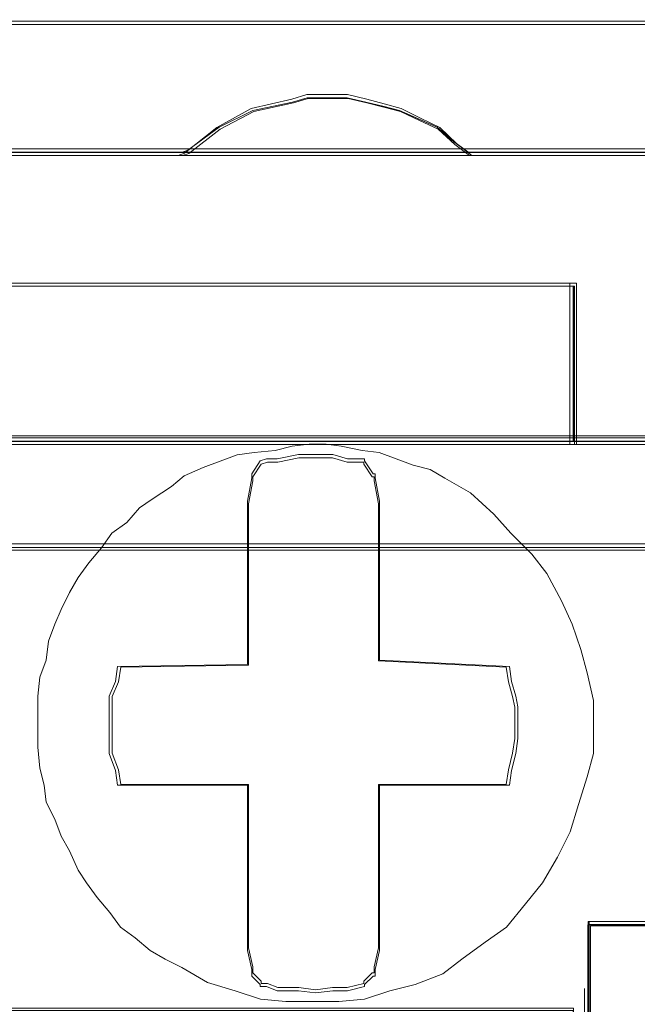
# Model space of a CAD drawing. Header units: millimetres. Extents: x -1290 to 1795, y -4192 to -1311.
# Tile 123 of 256: x 571.61 to 573.03, y -3302.42 to -3300.16. Entities that reach past the tile are written whole.
import ezdxf

# ---------------------------------------------------------------- set-up
doc = ezdxf.new("R2010")
doc.units = ezdxf.units.MM
doc.layers.add('$EL_istn', color=7, linetype='Continuous', lineweight=15)
doc.layers.add('Aparatura', color=7, linetype='Continuous', lineweight=13)
doc.styles.get("Standard").update_dxf_attribs({"font": 'ARIALN.TTF', "width": 0.8})
doc.dimstyles.new('100', dxfattribs={"dimtxt": 15, "dimasz": 10, "dimexe": 1.25, "dimexo": 0.625, "dimtad": 1, "dimdec": 0, "dimtxsty": 'Standard', "dimblk": 'OBLIQUE', "dimcen": 2.5, "dimadec": 0, "dimazin": 0, "dimtfac": 1, "dimtdec": 0, "dimtmove": 0, "dimatfit": 3, "dimldrblk": 'NONE', "dimfxl": 1, "dimarcsym": 0})

# ---------------------------------------------------------------- blocks, each defined once
blk = doc.blocks.new('_Oblique')
at = {"color": 0, "linetype": 'ByBlock', "lineweight": -2}
blk.add_line((-0.5, -0.5), (0.5, 0.5), dxfattribs=at)
blk = doc.blocks.new('*D43')
at = {"layer": '$EL_istn', "color": 0, "linetype": 'Continuous', "lineweight": -2, "ltscale": 0.1}
for p, q in [((605.2914, -3294.7164), (605.2914, -3319.5177)), ((518.0914, -3296.8148), (518.0914, -3319.5177)), ((518.0914, -3318.2677), (605.2914, -3318.2677))]:
    blk.add_line(p, q, dxfattribs=at)
at = {"layer": 'Defpoints', "color": 0}
for p in [(605.2914, -3294.0914), (518.0914, -3296.1898), (605.2914, -3318.2677)]:
    blk.add_point(p, dxfattribs=at)
at = {"layer": '$EL_istn', "color": 0, "linetype": 'ByBlock', "lineweight": -2, "xscale": 5, "yscale": 5, "zscale": 5, "rotation": 180}
blk.add_blockref('_Oblique', (518.0914, -3318.2677), dxfattribs=at)
at = {"layer": '$EL_istn', "color": 0, "linetype": 'ByBlock', "lineweight": -2, "xscale": 5, "yscale": 5, "zscale": 5}
blk.add_blockref('_Oblique', (605.2914, -3318.2677), dxfattribs=at)
at = {"layer": '$EL_istn', "color": 0, "lineweight": 5, "insert": (561.6914, -3313.5581), "char_height": 8, "attachment_point": 5}
blk.add_mtext('436', dxfattribs=at)
blk = doc.blocks.new('_None')

msp = doc.modelspace()

# ---------------------------------------------------------------- linework, layer by layer
at = {"layer": 'Aparatura', "lineweight": 13}
for points in [[(596.0784, -3300.1643), (561.8065, -3300.1643), (527.5442, -3300.1643)], [(596.0784, -3300.1643), (561.8065, -3300.1643), (527.5442, -3300.1643)], [(596.0784, -3300.1643), (561.8065, -3300.1643), (527.5442, -3300.1643)], [(596.0784, -3300.1643), (561.8065, -3300.1643), (527.5442, -3300.1643)], [(596.0705, -3300.1718), (561.8063, -3300.1718), (527.5517, -3300.1718)], [(596.0705, -3300.1718), (561.8063, -3300.1718), (527.5517, -3300.1718)], [(571.2364, -3300.4657), (571.9825, -3300.4657), (571.997, -3300.4609), (572.0692, -3300.4079), (572.1462, -3300.3693), (572.2377, -3300.3501), (572.2714, -3300.3404), (572.3195, -3300.3404), (572.3628, -3300.3404), (572.4061, -3300.3501), (572.4446, -3300.3597), (572.4832, -3300.3693), (572.5265, -3300.3886), (572.5698, -3300.4079), (572.6083, -3300.4416), (572.642, -3300.4657), (573.3833, -3300.4657)], [(571.2364, -3300.4657), (571.9825, -3300.4657), (571.997, -3300.4609), (572.0692, -3300.4079), (572.1462, -3300.3693), (572.2377, -3300.3501), (572.2714, -3300.3404), (572.3195, -3300.3404), (572.3628, -3300.3404), (572.4061, -3300.3501), (572.4446, -3300.3597), (572.4832, -3300.3693), (572.5265, -3300.3886), (572.5698, -3300.4079), (572.6083, -3300.4416), (572.642, -3300.4657), (573.3833, -3300.4657)], [(571.2387, -3300.4732), (571.985, -3300.4732), (571.9994, -3300.4682), (572.0717, -3300.4125), (572.1487, -3300.3719), (572.2402, -3300.3517), (572.2739, -3300.3415), (572.322, -3300.3415), (572.3654, -3300.3415), (572.4087, -3300.3517), (572.4472, -3300.3618), (572.4857, -3300.3719), (572.5291, -3300.3922), (572.5724, -3300.4125), (572.6109, -3300.4479), (572.6446, -3300.4732), (573.3861, -3300.4732)], [(571.2387, -3300.4732), (571.985, -3300.4732), (571.9994, -3300.4682), (572.0717, -3300.4125), (572.1487, -3300.3719), (572.2402, -3300.3517), (572.2739, -3300.3415), (572.322, -3300.3415), (572.3654, -3300.3415), (572.4087, -3300.3517), (572.4472, -3300.3618), (572.4857, -3300.3719), (572.5291, -3300.3922), (572.5724, -3300.4125), (572.6109, -3300.4479), (572.6446, -3300.4732), (573.3861, -3300.4732)], [(571.2387, -3300.4732), (571.985, -3300.4732), (571.9994, -3300.4682), (572.0717, -3300.4125), (572.1487, -3300.3719), (572.2402, -3300.3517), (572.2739, -3300.3415), (572.322, -3300.3415), (572.3654, -3300.3415), (572.4087, -3300.3517), (572.4472, -3300.3618), (572.4857, -3300.3719), (572.5291, -3300.3922), (572.5724, -3300.4125), (572.6109, -3300.4479), (572.6446, -3300.4732), (573.3861, -3300.4732)], [(571.2387, -3300.4732), (571.985, -3300.4732), (571.9994, -3300.4682), (572.0717, -3300.4125), (572.1487, -3300.3719), (572.2402, -3300.3517), (572.2739, -3300.3415), (572.322, -3300.3415), (572.3654, -3300.3415), (572.4087, -3300.3517), (572.4472, -3300.3618), (572.4857, -3300.3719), (572.5291, -3300.3922), (572.5724, -3300.4125), (572.6109, -3300.4479), (572.6446, -3300.4732), (573.3861, -3300.4732)], [(578.9771, -3300.4653), (578.2358, -3300.4653), (577.5763, -3300.4653), (576.835, -3300.4653), (576.1803, -3300.4653), (575.439, -3300.4653), (574.7795, -3300.4653), (574.0334, -3300.4653), (573.3835, -3300.4653), (572.6422, -3300.4653), (571.9827, -3300.4653), (571.2366, -3300.4653), (570.5771, -3300.4653), (569.8358, -3300.4653)], [(578.9771, -3300.4653), (578.2358, -3300.4653), (577.5763, -3300.4653), (576.835, -3300.4653), (576.1803, -3300.4653), (575.439, -3300.4653), (574.7795, -3300.4653), (574.0334, -3300.4653), (573.3835, -3300.4653), (572.6422, -3300.4653), (571.9827, -3300.4653), (571.2366, -3300.4653), (570.5771, -3300.4653), (569.8358, -3300.4653)], [(578.9771, -3300.4653), (578.2358, -3300.4653), (577.5763, -3300.4653), (576.835, -3300.4653), (576.1803, -3300.4653), (575.439, -3300.4653), (574.7795, -3300.4653), (574.0334, -3300.4653), (573.3835, -3300.4653), (572.6422, -3300.4653), (571.9827, -3300.4653), (571.2366, -3300.4653), (570.5771, -3300.4653), (569.8358, -3300.4653)], [(578.9808, -3300.4578), (578.2393, -3300.4578), (577.5797, -3300.4578), (576.8382, -3300.4578), (576.1834, -3300.4578), (575.4419, -3300.4578), (574.7823, -3300.4578), (574.036, -3300.4578), (573.386, -3300.4578), (572.6445, -3300.4578), (571.9849, -3300.4578), (571.2386, -3300.4578), (570.579, -3300.4578), (569.8375, -3300.4578)], [(578.9808, -3300.4578), (578.2393, -3300.4578), (577.5797, -3300.4578), (576.8382, -3300.4578), (576.1834, -3300.4578), (575.4419, -3300.4578), (574.7823, -3300.4578), (574.036, -3300.4578), (573.386, -3300.4578), (572.6445, -3300.4578), (571.9849, -3300.4578), (571.2386, -3300.4578), (570.579, -3300.4578), (569.8375, -3300.4578)], [(578.9808, -3300.4578), (578.2393, -3300.4578), (577.5797, -3300.4578), (576.8382, -3300.4578), (576.1834, -3300.4578), (575.4419, -3300.4578), (574.7823, -3300.4578), (574.036, -3300.4578), (573.386, -3300.4578), (572.6445, -3300.4578), (571.9849, -3300.4578), (571.2386, -3300.4578), (570.579, -3300.4578), (569.8375, -3300.4578)], [(578.9808, -3300.4578), (578.2393, -3300.4578), (577.5797, -3300.4578), (576.8382, -3300.4578), (576.1834, -3300.4578), (575.4419, -3300.4578), (574.7823, -3300.4578), (574.036, -3300.4578), (573.386, -3300.4578), (572.6445, -3300.4578), (571.9849, -3300.4578), (571.2386, -3300.4578), (570.579, -3300.4578), (569.8375, -3300.4578)], [(578.9808, -3300.4578), (578.2393, -3300.4578), (577.5797, -3300.4578), (576.8382, -3300.4578), (576.1834, -3300.4578), (575.4419, -3300.4578), (574.7823, -3300.4578), (574.036, -3300.4578), (573.386, -3300.4578), (572.6445, -3300.4578), (571.9849, -3300.4578), (571.2386, -3300.4578), (570.579, -3300.4578), (569.8375, -3300.4578)], [(578.9808, -3300.4578), (578.2393, -3300.4578), (577.5797, -3300.4578), (576.8382, -3300.4578), (576.1834, -3300.4578), (575.4419, -3300.4578), (574.7823, -3300.4578), (574.036, -3300.4578), (573.386, -3300.4578), (572.6445, -3300.4578), (571.9849, -3300.4578), (571.2386, -3300.4578), (570.579, -3300.4578), (569.8375, -3300.4578)], [(578.9808, -3300.4578), (578.2393, -3300.4578), (577.5797, -3300.4578), (576.8382, -3300.4578), (576.1834, -3300.4578), (575.4419, -3300.4578), (574.7823, -3300.4578), (574.036, -3300.4578), (573.386, -3300.4578), (572.6445, -3300.4578), (571.9849, -3300.4578), (571.2386, -3300.4578), (570.579, -3300.4578), (569.8375, -3300.4578)], [(570.0813, -3301.13), (570.3412, -3301.13), (570.3412, -3300.9855), (570.3412, -3300.8747), (570.3412, -3300.7736), (572.8829, -3300.7736), (572.8829, -3300.8747), (572.8829, -3300.9855), (572.8829, -3301.13), (573.0129, -3301.13), (573.1476, -3301.13)], [(570.0813, -3301.13), (570.3412, -3301.13), (570.3412, -3300.9855), (570.3412, -3300.8747), (570.3412, -3300.7736), (572.8829, -3300.7736), (572.8829, -3300.8747), (572.8829, -3300.9855), (572.8829, -3301.13), (573.0129, -3301.13), (573.1476, -3301.13)], [(570.0813, -3301.13), (570.3412, -3301.13), (570.3412, -3300.9855), (570.3412, -3300.8747), (570.3412, -3300.7736), (572.8829, -3300.7736), (572.8829, -3300.8747), (572.8829, -3300.9855), (572.8829, -3301.13), (573.1476, -3301.13)], [(570.0831, -3301.1375), (570.3431, -3301.1375), (570.3431, -3300.9897), (570.3431, -3300.8765), (570.3431, -3300.773), (572.8853, -3300.773), (572.8853, -3300.8765), (572.8853, -3300.9897), (572.8853, -3301.1375), (573.0153, -3301.1375), (573.1501, -3301.1375)], [(570.0831, -3301.1375), (570.3431, -3301.1375), (570.3431, -3300.9897), (570.3431, -3300.8765), (570.3431, -3300.773), (572.8853, -3300.773), (572.8853, -3300.8765), (572.8853, -3300.9897), (572.8853, -3301.1375), (573.0153, -3301.1375), (573.1501, -3301.1375)], [(570.0831, -3301.1375), (570.3431, -3301.1375), (570.3431, -3300.9897), (570.3431, -3300.8765), (570.3431, -3300.773), (572.8853, -3300.773), (572.8853, -3300.8765), (572.8853, -3300.9897), (572.8853, -3301.1375), (573.0153, -3301.1375), (573.1501, -3301.1375)], [(570.0831, -3301.1375), (570.3431, -3301.1375), (570.3431, -3300.9897), (570.3431, -3300.8765), (570.3431, -3300.773), (572.8853, -3300.773), (572.8853, -3300.8765), (572.8853, -3300.9897), (572.8853, -3301.1375), (573.0153, -3301.1375), (573.1501, -3301.1375)], [(570.0831, -3301.1375), (570.3431, -3301.1375), (570.3431, -3300.9897), (570.3431, -3300.8765), (570.3431, -3300.773), (572.8853, -3300.773), (572.8853, -3300.8765), (572.8853, -3300.9897), (572.8853, -3301.1375), (573.0153, -3301.1375), (573.1501, -3301.1375)], [(570.0831, -3301.1375), (570.3431, -3301.1375), (570.3431, -3300.9897), (570.3431, -3300.8765), (570.3431, -3300.773), (572.8853, -3300.773), (572.8853, -3300.8765), (572.8853, -3300.9897), (572.8853, -3301.1375), (573.0153, -3301.1375), (573.1501, -3301.1375)], [(570.0831, -3301.1375), (570.3431, -3301.1375), (570.3431, -3300.9897), (570.3431, -3300.8765), (570.3431, -3300.773), (572.8853, -3300.773), (572.8853, -3300.8765), (572.8853, -3300.9897), (572.8853, -3301.1375), (573.1501, -3301.1375)], [(570.084, -3301.117), (570.3441, -3301.117), (572.8831, -3301.117), (573.1432, -3301.117)], [(573.1538, -3301.1221), (572.8889, -3301.1221), (570.3465, -3301.1221), (570.0865, -3301.1221)], [(573.1475, -3301.1296), (572.8827, -3301.1296), (570.3411, -3301.1296), (570.0811, -3301.1296)], [(585.4879, -3301.3656), (561.6131, -3301.3656)], [(585.4829, -3301.3739), (561.6132, -3301.3739)], [(561.6133, -3301.3799), (585.488, -3301.3799)], [(570.1052, -3302.2415), (570.317, -3302.2415), (570.317, -3302.3955), (570.317, -3302.7998), (570.3411, -3302.7998), (570.3411, -3302.6939), (570.3411, -3302.4388), (571.5108, -3302.4388), (571.713, -3302.4388), (572.8827, -3302.4388), (572.8827, -3302.6939), (572.8827, -3302.7998), (572.9164, -3302.7998), (572.9164, -3302.3955), (572.9164, -3302.2415), (573.1138, -3302.2415)], [(573.1139, -3302.2411), (573.0129, -3302.2411), (572.9166, -3302.2411), (572.9166, -3302.3952), (572.9166, -3302.4385), (572.9166, -3302.7995), (572.8829, -3302.7995), (571.7131, -3302.7995), (571.511, -3302.7995), (570.3412, -3302.7995), (570.3172, -3302.7995), (570.3172, -3302.4385), (570.3172, -3302.3952), (570.3172, -3302.2411), (570.1053, -3302.2411)], [(573.1139, -3302.2411), (572.9166, -3302.2411), (572.9166, -3302.3952), (572.9166, -3302.4385), (572.9166, -3302.7995), (572.8829, -3302.7995), (571.7131, -3302.7995), (571.511, -3302.7995), (570.3412, -3302.7995), (570.3172, -3302.7995), (570.3172, -3302.4385), (570.3172, -3302.3952), (570.3172, -3302.2411), (570.1053, -3302.2411)], [(573.1139, -3302.2411), (572.9166, -3302.2411), (572.9166, -3302.3952), (572.9166, -3302.4385), (572.9166, -3302.7995), (572.8829, -3302.7995), (571.7131, -3302.7995), (571.511, -3302.7995), (570.3412, -3302.7995), (570.3172, -3302.7995), (570.3172, -3302.4385), (570.3172, -3302.3952), (570.3172, -3302.2411), (570.1053, -3302.2411)], [(573.1164, -3302.2336), (573.0153, -3302.2336), (572.919, -3302.2336), (572.919, -3302.3904), (572.919, -3302.4344), (572.919, -3302.8018), (572.8853, -3302.8018), (571.7153, -3302.8018), (571.5131, -3302.8018), (570.3431, -3302.8018), (570.319, -3302.8018), (570.319, -3302.4344), (570.319, -3302.3904), (570.319, -3302.2336), (570.1071, -3302.2336)], [(573.1164, -3302.2336), (573.0153, -3302.2336), (572.919, -3302.2336), (572.919, -3302.3904), (572.919, -3302.4344), (572.919, -3302.8018), (572.8853, -3302.8018), (571.7153, -3302.8018), (571.5131, -3302.8018), (570.3431, -3302.8018), (570.319, -3302.8018), (570.319, -3302.4344), (570.319, -3302.3904), (570.319, -3302.2336), (570.1071, -3302.2336)], [(573.1164, -3302.2336), (573.0153, -3302.2336), (572.919, -3302.2336), (572.919, -3302.3904), (572.919, -3302.4344), (572.919, -3302.8018), (572.8853, -3302.8018), (571.7153, -3302.8018), (571.5131, -3302.8018), (570.3431, -3302.8018), (570.319, -3302.8018), (570.319, -3302.4344), (570.319, -3302.3904), (570.319, -3302.2336), (570.1071, -3302.2336)], [(573.1164, -3302.2336), (572.919, -3302.2336), (572.919, -3302.3904), (572.919, -3302.4344), (572.919, -3302.8018), (572.8853, -3302.8018), (571.7153, -3302.8018), (571.5131, -3302.8018), (570.3431, -3302.8018), (570.319, -3302.8018), (570.319, -3302.4344), (570.319, -3302.3904), (570.319, -3302.2336), (570.1071, -3302.2336)], [(573.1164, -3302.2336), (572.919, -3302.2336), (572.919, -3302.3904), (572.919, -3302.4344), (572.919, -3302.8018), (572.8853, -3302.8018), (571.7153, -3302.8018), (571.5131, -3302.8018), (570.3431, -3302.8018), (570.319, -3302.8018), (570.319, -3302.4344), (570.319, -3302.3904), (570.319, -3302.2336), (570.1071, -3302.2336)], [(570.1106, -3302.244), (570.3225, -3302.244), (570.3225, -3302.3994), (570.3225, -3302.8073), (570.3465, -3302.8073), (570.3465, -3302.7005), (570.3465, -3302.4431), (571.5166, -3302.4431), (571.7189, -3302.4431), (572.8889, -3302.4431), (572.8889, -3302.7005), (572.8889, -3302.8073), (572.9226, -3302.8073), (572.9226, -3302.3994), (572.9226, -3302.244), (573.1201, -3302.244)], [(573.1095, -3302.2342), (572.9168, -3302.2342), (572.9168, -3302.3945), (572.9168, -3302.7976), (572.8831, -3302.7976), (572.8831, -3302.6956), (572.8831, -3302.4333), (571.7076, -3302.4333), (571.5197, -3302.4333), (570.3441, -3302.4333), (570.3441, -3302.6956), (570.3441, -3302.7976), (570.3104, -3302.7976), (570.3104, -3302.3945), (570.3104, -3302.2342), (570.1129, -3302.2342)]]:
    msp.add_lwpolyline(points, dxfattribs=at)
for points in [[(561.7986, -3300.1643), (596.0784, -3300.1643), (561.7986, -3300.1643)], [(572.6499, -3300.4732), (572.6154, -3300.4462), (572.576, -3300.4084), (572.5316, -3300.3868), (572.4873, -3300.3652), (572.4479, -3300.3544), (572.4085, -3300.3436), (572.3641, -3300.3328), (572.3198, -3300.3328), (572.2705, -3300.3328), (572.236, -3300.3436), (572.1424, -3300.3652), (572.0635, -3300.4084), (571.9896, -3300.4678), (571.9748, -3300.4732), (572.6499, -3300.4732)], [(572.6154, -3300.4462), (572.576, -3300.4084), (572.5316, -3300.3868), (572.4873, -3300.3652), (572.4479, -3300.3544), (572.4085, -3300.3436), (572.3641, -3300.3328), (572.3198, -3300.3328), (572.2705, -3300.3328), (572.236, -3300.3436), (572.1424, -3300.3652), (572.0635, -3300.4084), (571.9896, -3300.4678), (571.9748, -3300.4732), (572.6499, -3300.4732), (572.6154, -3300.4462)], [(572.6154, -3300.4462), (572.576, -3300.4084), (572.5316, -3300.3868), (572.4873, -3300.3652), (572.4479, -3300.3544), (572.4085, -3300.3436), (572.3641, -3300.3328), (572.3198, -3300.3328), (572.2705, -3300.3328), (572.236, -3300.3436), (572.1424, -3300.3652), (572.0635, -3300.4084), (571.9896, -3300.4678), (571.9748, -3300.4732), (572.6499, -3300.4732), (572.6154, -3300.4462)], [(572.6154, -3300.4462), (572.576, -3300.4084), (572.5316, -3300.3868), (572.4873, -3300.3652), (572.4479, -3300.3544), (572.4085, -3300.3436), (572.3641, -3300.3328), (572.3198, -3300.3328), (572.2705, -3300.3328), (572.236, -3300.3436), (572.1424, -3300.3652), (572.0635, -3300.4084), (571.9896, -3300.4678), (571.9748, -3300.4732), (572.6499, -3300.4732), (572.6154, -3300.4462)], [(572.576, -3300.4084), (572.5316, -3300.3868), (572.4873, -3300.3652), (572.4479, -3300.3544), (572.4085, -3300.3436), (572.3641, -3300.3328), (572.3198, -3300.3328), (572.2705, -3300.3328), (572.236, -3300.3436), (572.1424, -3300.3652), (572.0635, -3300.4084), (571.9896, -3300.4678), (571.9748, -3300.4732), (572.6499, -3300.4732), (572.6154, -3300.4462), (572.576, -3300.4084)], [(572.6087, -3300.4416), (572.5701, -3300.4078), (572.5268, -3300.3885), (572.4834, -3300.3692), (572.4449, -3300.3596), (572.4063, -3300.35), (572.363, -3300.3403), (572.3196, -3300.3403), (572.2714, -3300.3403), (572.2377, -3300.35), (572.1461, -3300.3692), (572.0691, -3300.4078), (571.9968, -3300.4609), (571.9823, -3300.4657), (572.6424, -3300.4657), (572.6087, -3300.4416)], [(572.5701, -3300.4078), (572.5268, -3300.3885), (572.4834, -3300.3692), (572.4449, -3300.3596), (572.4063, -3300.35), (572.363, -3300.3403), (572.3196, -3300.3403), (572.2714, -3300.3403), (572.2377, -3300.35), (572.1461, -3300.3692), (572.0691, -3300.4078), (571.9968, -3300.4609), (571.9823, -3300.4657), (572.6424, -3300.4657), (572.6087, -3300.4416), (572.5701, -3300.4078)], [(561.7986, -3300.4578), (597.2576, -3300.4578), (561.7986, -3300.4578)], [(572.8904, -3300.766), (570.3333, -3300.766), (572.8904, -3300.766)], [(570.3333, -3300.766), (570.3333, -3300.8714), (570.3333, -3300.9869), (570.3333, -3301.1375), (572.8904, -3301.1375), (572.8904, -3300.9869), (572.8904, -3300.8714), (572.8904, -3300.766), (570.3333, -3300.766)], [(570.3333, -3300.766), (570.3333, -3300.8714), (570.3333, -3300.9869), (570.3333, -3301.1375), (572.8904, -3301.1375), (572.8904, -3300.9869), (572.8904, -3300.8714), (572.8904, -3300.766), (570.3333, -3300.766)], [(570.3333, -3300.766), (570.3333, -3300.8714), (570.3333, -3300.9869), (570.3333, -3301.1375), (572.8904, -3301.1375), (572.8904, -3300.9869), (572.8904, -3300.8714), (572.8904, -3300.766), (570.3333, -3300.766)], [(570.3333, -3301.1375), (572.8904, -3301.1375), (572.8904, -3300.9869), (572.8904, -3300.8714), (572.8904, -3300.766), (570.3333, -3300.766), (570.3333, -3300.8714), (570.3333, -3300.9869), (570.3333, -3301.1375)], [(570.3408, -3300.7736), (570.3408, -3300.8747), (570.3408, -3300.9855), (570.3408, -3301.13), (572.8828, -3301.13), (572.8828, -3300.9855), (572.8828, -3300.8747), (572.8828, -3300.7736), (570.3408, -3300.7736)], [(570.3408, -3301.13), (572.8828, -3301.13), (572.8828, -3300.9855), (572.8828, -3300.8747), (572.8828, -3300.7736), (570.3408, -3300.7736), (570.3408, -3300.8747), (570.3408, -3300.9855), (570.3408, -3301.13)], [(572.8904, -3300.766), (572.5621, -3300.766), (572.8904, -3300.766)], [(572.8749, -3300.8824), (572.8749, -3300.766), (572.8749, -3300.8824)], [(572.8749, -3300.9931), (572.8749, -3300.867), (572.8749, -3300.9931)], [(572.8749, -3301.1375), (572.8749, -3300.9776), (572.8749, -3301.1375)], [(572.8462, -3302.0863), (572.8755, -3302.0278), (572.8949, -3301.9645), (572.9144, -3301.9012), (572.9291, -3301.8476), (572.9291, -3301.7794), (572.9291, -3301.7258), (572.9144, -3301.6625), (572.8998, -3301.6089), (572.8803, -3301.5505), (572.856, -3301.4969), (572.8218, -3301.4336), (572.7877, -3301.3897), (572.739, -3301.341), (572.7, -3301.2972), (572.6464, -3301.2485), (572.5879, -3301.2144), (572.5538, -3301.1949), (572.5148, -3301.1851), (572.4759, -3301.1705), (572.4369, -3301.1559), (572.3979, -3301.151), (572.3492, -3301.1413), (572.3151, -3301.1364), (572.2761, -3301.1364), (572.2371, -3301.1413), (572.1981, -3301.151), (572.1494, -3301.1559), (572.1104, -3301.1608), (572.0714, -3301.1754), (572.0324, -3301.19), (571.9886, -3301.2095), (571.9593, -3301.2338), (571.9155, -3301.2631), (571.8862, -3301.2826), (571.857, -3301.3167), (571.8229, -3301.341), (571.7985, -3301.3751), (571.7693, -3301.4092), (571.7449, -3301.4433), (571.7254, -3301.4774), (571.7059, -3301.5164), (571.6913, -3301.5505), (571.6767, -3301.5894), (571.6718, -3301.6333), (571.6572, -3301.6723), (571.6523, -3301.7161), (571.6523, -3301.7551), (571.6523, -3301.794), (571.6523, -3301.833), (571.6572, -3301.8817), (571.6669, -3301.9207), (571.6718, -3301.9597), (571.6913, -3301.9986), (571.7059, -3302.0376), (571.7254, -3302.0717), (571.7449, -3302.1155), (571.7644, -3302.1448), (571.7888, -3302.1789), (571.818, -3302.213), (571.8424, -3302.2471), (571.8765, -3302.2714), (571.9106, -3302.3006), (571.9447, -3302.3201), (571.9837, -3302.3396), (572.0422, -3302.3737), (572.1055, -3302.3932), (572.164, -3302.4127), (572.2225, -3302.4175), (572.2907, -3302.4175), (572.3443, -3302.4175), (572.4028, -3302.4127), (572.4612, -3302.3932), (572.5197, -3302.3786), (572.5831, -3302.3542), (572.6269, -3302.3201), (572.6805, -3302.2812), (572.7293, -3302.2471), (572.7731, -3302.1935), (572.8121, -3302.1448), (572.8462, -3302.0863)], [(572.8462, -3302.0863), (572.8755, -3302.0278), (572.8949, -3301.9645), (572.9144, -3301.9012), (572.9291, -3301.8476), (572.9291, -3301.7794), (572.9291, -3301.7258), (572.9144, -3301.6625), (572.8998, -3301.6089), (572.8803, -3301.5505), (572.856, -3301.4969), (572.8218, -3301.4336), (572.7877, -3301.3897), (572.739, -3301.341), (572.7, -3301.2972), (572.6464, -3301.2485), (572.5879, -3301.2144), (572.5538, -3301.1949), (572.5148, -3301.1851), (572.4759, -3301.1705), (572.4369, -3301.1559), (572.3979, -3301.151), (572.3492, -3301.1413), (572.3151, -3301.1364), (572.2761, -3301.1364), (572.2371, -3301.1413), (572.1981, -3301.151), (572.1494, -3301.1559), (572.1104, -3301.1608), (572.0714, -3301.1754), (572.0324, -3301.19), (571.9886, -3301.2095), (571.9593, -3301.2338), (571.9155, -3301.2631), (571.8862, -3301.2826), (571.857, -3301.3167), (571.8229, -3301.341), (571.7985, -3301.3751), (571.7693, -3301.4092), (571.7449, -3301.4433), (571.7254, -3301.4774), (571.7059, -3301.5164), (571.6913, -3301.5505), (571.6767, -3301.5894), (571.6718, -3301.6333), (571.6572, -3301.6723), (571.6523, -3301.7161), (571.6523, -3301.7551), (571.6523, -3301.794), (571.6523, -3301.833), (571.6572, -3301.8817), (571.6669, -3301.9207), (571.6718, -3301.9597), (571.6913, -3301.9986), (571.7059, -3302.0376), (571.7254, -3302.0717), (571.7449, -3302.1155), (571.7644, -3302.1448), (571.7888, -3302.1789), (571.818, -3302.213), (571.8424, -3302.2471), (571.8765, -3302.2714), (571.9106, -3302.3006), (571.9447, -3302.3201), (571.9837, -3302.3396), (572.0422, -3302.3737), (572.1055, -3302.3932), (572.164, -3302.4127), (572.2225, -3302.4175), (572.2907, -3302.4175), (572.3443, -3302.4175), (572.4028, -3302.4127), (572.4612, -3302.3932), (572.5197, -3302.3786), (572.5831, -3302.3542), (572.6269, -3302.3201), (572.6805, -3302.2812), (572.7293, -3302.2471), (572.7731, -3302.1935), (572.8121, -3302.1448), (572.8462, -3302.0863)], [(571.6572, -3301.8817), (571.6669, -3301.9207), (571.6718, -3301.9597), (571.6913, -3301.9986), (571.7059, -3302.0376), (571.7254, -3302.0717), (571.7449, -3302.1155), (571.7644, -3302.1448), (571.7888, -3302.1789), (571.818, -3302.213), (571.8424, -3302.2471), (571.8765, -3302.2714), (571.9106, -3302.3006), (571.9447, -3302.3201), (571.9837, -3302.3396), (572.0422, -3302.3737), (572.1055, -3302.3932), (572.164, -3302.4127), (572.2225, -3302.4175), (572.2907, -3302.4175), (572.3443, -3302.4175), (572.4028, -3302.4127), (572.4612, -3302.3932), (572.5197, -3302.3786), (572.5831, -3302.3542), (572.6269, -3302.3201), (572.6805, -3302.2812), (572.7293, -3302.2471), (572.7731, -3302.1935), (572.8121, -3302.1448), (572.8462, -3302.0863), (572.8755, -3302.0278), (572.8949, -3301.9645), (572.9144, -3301.9012), (572.9291, -3301.8476), (572.9291, -3301.7794), (572.9291, -3301.7258), (572.9144, -3301.6625), (572.8998, -3301.6089), (572.8803, -3301.5505), (572.856, -3301.4969), (572.8218, -3301.4336), (572.7877, -3301.3897), (572.739, -3301.341), (572.7, -3301.2972), (572.6464, -3301.2485), (572.5879, -3301.2144), (572.5538, -3301.1949), (572.5148, -3301.1851), (572.4759, -3301.1705), (572.4369, -3301.1559), (572.3979, -3301.151), (572.3492, -3301.1413), (572.3151, -3301.1364), (572.2761, -3301.1364), (572.2371, -3301.1413), (572.1981, -3301.151), (572.1494, -3301.1559), (572.1104, -3301.1608), (572.0714, -3301.1754), (572.0324, -3301.19), (571.9886, -3301.2095), (571.9593, -3301.2338), (571.9155, -3301.2631), (571.8862, -3301.2826), (571.857, -3301.3167), (571.8229, -3301.341), (571.7985, -3301.3751), (571.7693, -3301.4092), (571.7449, -3301.4433), (571.7254, -3301.4774), (571.7059, -3301.5164), (571.6913, -3301.5505), (571.6767, -3301.5894), (571.6718, -3301.6333), (571.6572, -3301.6723), (571.6523, -3301.7161), (571.6523, -3301.7551), (571.6523, -3301.794), (571.6523, -3301.833), (571.6572, -3301.8817)], [(571.6572, -3301.8817), (571.6669, -3301.9207), (571.6718, -3301.9597), (571.6913, -3301.9986), (571.7059, -3302.0376), (571.7254, -3302.0717), (571.7449, -3302.1155), (571.7644, -3302.1448), (571.7888, -3302.1789), (571.818, -3302.213), (571.8424, -3302.2471), (571.8765, -3302.2714), (571.9106, -3302.3006), (571.9447, -3302.3201), (571.9837, -3302.3396), (572.0422, -3302.3737), (572.1055, -3302.3932), (572.164, -3302.4127), (572.2225, -3302.4175), (572.2907, -3302.4175), (572.3443, -3302.4175), (572.4028, -3302.4127), (572.4612, -3302.3932), (572.5197, -3302.3786), (572.5831, -3302.3542), (572.6269, -3302.3201), (572.6805, -3302.2812), (572.7293, -3302.2471), (572.7731, -3302.1935), (572.8121, -3302.1448), (572.8462, -3302.0863), (572.8755, -3302.0278), (572.8949, -3301.9645), (572.9144, -3301.9012), (572.9291, -3301.8476), (572.9291, -3301.7794), (572.9291, -3301.7258), (572.9144, -3301.6625), (572.8998, -3301.6089), (572.8803, -3301.5505), (572.856, -3301.4969), (572.8218, -3301.4336), (572.7877, -3301.3897), (572.739, -3301.341), (572.7, -3301.2972), (572.6464, -3301.2485), (572.5879, -3301.2144), (572.5538, -3301.1949), (572.5148, -3301.1851), (572.4759, -3301.1705), (572.4369, -3301.1559), (572.3979, -3301.151), (572.3492, -3301.1413), (572.3151, -3301.1364), (572.2761, -3301.1364), (572.2371, -3301.1413), (572.1981, -3301.151), (572.1494, -3301.1559), (572.1104, -3301.1608), (572.0714, -3301.1754), (572.0324, -3301.19), (571.9886, -3301.2095), (571.9593, -3301.2338), (571.9155, -3301.2631), (571.8862, -3301.2826), (571.857, -3301.3167), (571.8229, -3301.341), (571.7985, -3301.3751), (571.7693, -3301.4092), (571.7449, -3301.4433), (571.7254, -3301.4774), (571.7059, -3301.5164), (571.6913, -3301.5505), (571.6767, -3301.5894), (571.6718, -3301.6333), (571.6572, -3301.6723), (571.6523, -3301.7161), (571.6523, -3301.7551), (571.6523, -3301.794), (571.6523, -3301.833), (571.6572, -3301.8817)], [(571.7254, -3302.0717), (571.7059, -3302.0376), (571.6913, -3301.9986), (571.6718, -3301.9597), (571.6669, -3301.9207), (571.6572, -3301.8817), (571.6523, -3301.833), (571.6523, -3301.794), (571.6523, -3301.7551), (571.6523, -3301.7161), (571.6572, -3301.6723), (571.6718, -3301.6333), (571.6767, -3301.5894), (571.6913, -3301.5505), (571.7059, -3301.5164), (571.7254, -3301.4774), (571.7449, -3301.4433), (571.7693, -3301.4092), (571.7985, -3301.3751), (571.8229, -3301.341), (571.857, -3301.3167), (571.8862, -3301.2826), (571.9155, -3301.2631), (571.9593, -3301.2338), (571.9886, -3301.2095), (572.0324, -3301.19), (572.0714, -3301.1754), (572.1104, -3301.1608), (572.1494, -3301.1559), (572.1981, -3301.151), (572.2371, -3301.1413), (572.2761, -3301.1364), (572.3151, -3301.1364), (572.3492, -3301.1413), (572.3979, -3301.151), (572.4369, -3301.1559), (572.4759, -3301.1705), (572.5148, -3301.1851), (572.5538, -3301.1949), (572.5879, -3301.2144), (572.6464, -3301.2485), (572.7, -3301.2972), (572.739, -3301.341), (572.7877, -3301.3897), (572.8218, -3301.4336), (572.856, -3301.4969), (572.8803, -3301.5505), (572.8998, -3301.6089), (572.9144, -3301.6625), (572.9291, -3301.7258), (572.9291, -3301.7794), (572.9291, -3301.8476), (572.9144, -3301.9012), (572.8949, -3301.9645), (572.8755, -3302.0278), (572.8462, -3302.0863), (572.8121, -3302.1448), (572.7731, -3302.1935), (572.7293, -3302.2471), (572.6805, -3302.2812), (572.6269, -3302.3201), (572.5831, -3302.3542), (572.5197, -3302.3786), (572.4612, -3302.3932), (572.4028, -3302.4127), (572.3443, -3302.4175), (572.2907, -3302.4175), (572.2225, -3302.4175), (572.164, -3302.4127), (572.1055, -3302.3932), (572.0422, -3302.3737), (571.9837, -3302.3396), (571.9447, -3302.3201), (571.9106, -3302.3006), (571.8765, -3302.2714), (571.8424, -3302.2471), (571.818, -3302.213), (571.7888, -3302.1789), (571.7644, -3302.1448), (571.7449, -3302.1155), (571.7254, -3302.0717)], [(571.7254, -3302.0717), (571.7059, -3302.0376), (571.6913, -3301.9986), (571.6718, -3301.9597), (571.6669, -3301.9207), (571.6572, -3301.8817), (571.6523, -3301.833), (571.6523, -3301.794), (571.6523, -3301.7551), (571.6523, -3301.7161), (571.6572, -3301.6723), (571.6718, -3301.6333), (571.6767, -3301.5894), (571.6913, -3301.5505), (571.7059, -3301.5164), (571.7254, -3301.4774), (571.7449, -3301.4433), (571.7693, -3301.4092), (571.7985, -3301.3751), (571.8229, -3301.341), (571.857, -3301.3167), (571.8862, -3301.2826), (571.9155, -3301.2631), (571.9593, -3301.2338), (571.9886, -3301.2095), (572.0324, -3301.19), (572.0714, -3301.1754), (572.1104, -3301.1608), (572.1494, -3301.1559), (572.1981, -3301.151), (572.2371, -3301.1413), (572.2761, -3301.1364), (572.3151, -3301.1364), (572.3492, -3301.1413), (572.3979, -3301.151), (572.4369, -3301.1559), (572.4759, -3301.1705), (572.5148, -3301.1851), (572.5538, -3301.1949), (572.5879, -3301.2144), (572.6464, -3301.2485), (572.7, -3301.2972), (572.739, -3301.341), (572.7877, -3301.3897), (572.8218, -3301.4336), (572.856, -3301.4969), (572.8803, -3301.5505), (572.8998, -3301.6089), (572.9144, -3301.6625), (572.9291, -3301.7258), (572.9291, -3301.7794), (572.9291, -3301.8476), (572.9144, -3301.9012), (572.8949, -3301.9645), (572.8755, -3302.0278), (572.8462, -3302.0863), (572.8121, -3302.1448), (572.7731, -3302.1935), (572.7293, -3302.2471), (572.6805, -3302.2812), (572.6269, -3302.3201), (572.5831, -3302.3542), (572.5197, -3302.3786), (572.4612, -3302.3932), (572.4028, -3302.4127), (572.3443, -3302.4175), (572.2907, -3302.4175), (572.2225, -3302.4175), (572.164, -3302.4127), (572.1055, -3302.3932), (572.0422, -3302.3737), (571.9837, -3302.3396), (571.9447, -3302.3201), (571.9106, -3302.3006), (571.8765, -3302.2714), (571.8424, -3302.2471), (571.818, -3302.213), (571.7888, -3302.1789), (571.7644, -3302.1448), (571.7449, -3302.1155), (571.7254, -3302.0717)], [(571.818, -3302.213), (571.8424, -3302.2471), (571.8765, -3302.2714), (571.9106, -3302.3006), (571.9447, -3302.3201), (571.9837, -3302.3396), (572.0422, -3302.3737), (572.1055, -3302.3932), (572.164, -3302.4127), (572.2225, -3302.4175), (572.2907, -3302.4175), (572.3443, -3302.4175), (572.4028, -3302.4127), (572.4612, -3302.3932), (572.5197, -3302.3786), (572.5831, -3302.3542), (572.6269, -3302.3201), (572.6805, -3302.2812), (572.7293, -3302.2471), (572.7731, -3302.1935), (572.8121, -3302.1448), (572.8462, -3302.0863), (572.8755, -3302.0278), (572.8949, -3301.9645), (572.9144, -3301.9012), (572.9291, -3301.8476), (572.9291, -3301.7794), (572.9291, -3301.7258), (572.9144, -3301.6625), (572.8998, -3301.6089), (572.8803, -3301.5505), (572.856, -3301.4969), (572.8218, -3301.4336), (572.7877, -3301.3897), (572.739, -3301.341), (572.7, -3301.2972), (572.6464, -3301.2485), (572.5879, -3301.2144), (572.5538, -3301.1949), (572.5148, -3301.1851), (572.4759, -3301.1705), (572.4369, -3301.1559), (572.3979, -3301.151), (572.3492, -3301.1413), (572.3151, -3301.1364), (572.2761, -3301.1364), (572.2371, -3301.1413), (572.1981, -3301.151), (572.1494, -3301.1559), (572.1104, -3301.1608), (572.0714, -3301.1754), (572.0324, -3301.19), (571.9886, -3301.2095), (571.9593, -3301.2338), (571.9155, -3301.2631), (571.8862, -3301.2826), (571.857, -3301.3167), (571.8229, -3301.341), (571.7985, -3301.3751), (571.7693, -3301.4092), (571.7449, -3301.4433), (571.7254, -3301.4774), (571.7059, -3301.5164), (571.6913, -3301.5505), (571.6767, -3301.5894), (571.6718, -3301.6333), (571.6572, -3301.6723), (571.6523, -3301.7161), (571.6523, -3301.7551), (571.6523, -3301.794), (571.6523, -3301.833), (571.6572, -3301.8817), (571.6669, -3301.9207), (571.6718, -3301.9597), (571.6913, -3301.9986), (571.7059, -3302.0376), (571.7254, -3302.0717), (571.7449, -3302.1155), (571.7644, -3302.1448), (571.7888, -3302.1789), (571.818, -3302.213)], [(572.7409, -3301.6819), (572.7507, -3301.716), (572.7556, -3301.7403), (572.7556, -3301.7793), (572.7556, -3301.8134), (572.7507, -3301.8475), (572.7409, -3301.8865), (572.736, -3301.9206), (572.4375, -3301.9206), (572.4375, -3302.252), (572.4375, -3302.3007), (572.4278, -3302.3445), (572.4278, -3302.3592), (572.4229, -3302.3592), (572.4033, -3302.3787), (572.4033, -3302.3835), (572.4033, -3302.3835), (572.3641, -3302.3933), (572.3299, -3302.3933), (572.2907, -3302.3981), (572.2516, -3302.3933), (572.2027, -3302.3933), (572.1782, -3302.3835), (572.1635, -3302.3835), (572.1635, -3302.3787), (572.1439, -3302.3592), (572.1439, -3302.3592), (572.1439, -3302.3445), (572.1342, -3302.3007), (572.1342, -3302.252), (572.1342, -3301.9206), (571.8356, -3301.9206), (571.8308, -3301.8865), (571.8161, -3301.8475), (571.8161, -3301.8134), (571.8161, -3301.7793), (571.8161, -3301.7403), (571.8161, -3301.716), (571.8308, -3301.6819), (571.8356, -3301.6478), (572.1342, -3301.6429), (572.1342, -3301.3164), (572.1342, -3301.2677), (572.1439, -3301.2141), (572.1439, -3301.2044), (572.1439, -3301.2044), (572.1635, -3301.1751), (572.1782, -3301.1702), (572.2027, -3301.1702), (572.2516, -3301.1605), (572.2907, -3301.1605), (572.3299, -3301.1605), (572.3641, -3301.1702), (572.4033, -3301.1702), (572.4033, -3301.1751), (572.4229, -3301.2044), (572.4278, -3301.2044), (572.4278, -3301.2141), (572.4375, -3301.2677), (572.4375, -3301.3164), (572.4375, -3301.6331), (572.736, -3301.6478), (572.7409, -3301.6819)], [(572.7409, -3301.8865), (572.736, -3301.9206), (572.4375, -3301.9206), (572.4375, -3302.252), (572.4375, -3302.3007), (572.4278, -3302.3445), (572.4278, -3302.3592), (572.4229, -3302.3592), (572.4033, -3302.3787), (572.4033, -3302.3835), (572.4033, -3302.3835), (572.3641, -3302.3933), (572.3299, -3302.3933), (572.2907, -3302.3981), (572.2516, -3302.3933), (572.2027, -3302.3933), (572.1782, -3302.3835), (572.1635, -3302.3835), (572.1635, -3302.3787), (572.1439, -3302.3592), (572.1439, -3302.3592), (572.1439, -3302.3445), (572.1342, -3302.3007), (572.1342, -3302.252), (572.1342, -3301.9206), (571.8356, -3301.9206), (571.8308, -3301.8865), (571.8161, -3301.8475), (571.8161, -3301.8134), (571.8161, -3301.7793), (571.8161, -3301.7403), (571.8161, -3301.716), (571.8308, -3301.6819), (571.8356, -3301.6478), (572.1342, -3301.6429), (572.1342, -3301.3164), (572.1342, -3301.2677), (572.1439, -3301.2141), (572.1439, -3301.2044), (572.1439, -3301.2044), (572.1635, -3301.1751), (572.1782, -3301.1702), (572.2027, -3301.1702), (572.2516, -3301.1605), (572.2907, -3301.1605), (572.3299, -3301.1605), (572.3641, -3301.1702), (572.4033, -3301.1702), (572.4033, -3301.1751), (572.4229, -3301.2044), (572.4278, -3301.2044), (572.4278, -3301.2141), (572.4375, -3301.2677), (572.4375, -3301.3164), (572.4375, -3301.6331), (572.736, -3301.6478), (572.7409, -3301.6819), (572.7507, -3301.716), (572.7556, -3301.7403), (572.7556, -3301.7793), (572.7556, -3301.8134), (572.7507, -3301.8475), (572.7409, -3301.8865)], [(572.7409, -3301.8865), (572.736, -3301.9206), (572.4375, -3301.9206), (572.4375, -3302.252), (572.4375, -3302.3007), (572.4278, -3302.3445), (572.4278, -3302.3592), (572.4229, -3302.3592), (572.4033, -3302.3787), (572.4033, -3302.3835), (572.4033, -3302.3835), (572.3641, -3302.3933), (572.3299, -3302.3933), (572.2907, -3302.3981), (572.2516, -3302.3933), (572.2027, -3302.3933), (572.1782, -3302.3835), (572.1635, -3302.3835), (572.1635, -3302.3787), (572.1439, -3302.3592), (572.1439, -3302.3592), (572.1439, -3302.3445), (572.1342, -3302.3007), (572.1342, -3302.252), (572.1342, -3301.9206), (571.8356, -3301.9206), (571.8308, -3301.8865), (571.8161, -3301.8475), (571.8161, -3301.8134), (571.8161, -3301.7793), (571.8161, -3301.7403), (571.8161, -3301.716), (571.8308, -3301.6819), (571.8356, -3301.6478), (572.1342, -3301.6429), (572.1342, -3301.3164), (572.1342, -3301.2677), (572.1439, -3301.2141), (572.1439, -3301.2044), (572.1439, -3301.2044), (572.1635, -3301.1751), (572.1782, -3301.1702), (572.2027, -3301.1702), (572.2516, -3301.1605), (572.2907, -3301.1605), (572.3299, -3301.1605), (572.3641, -3301.1702), (572.4033, -3301.1702), (572.4033, -3301.1751), (572.4229, -3301.2044), (572.4278, -3301.2044), (572.4278, -3301.2141), (572.4375, -3301.2677), (572.4375, -3301.3164), (572.4375, -3301.6331), (572.736, -3301.6478), (572.7409, -3301.6819), (572.7507, -3301.716), (572.7556, -3301.7403), (572.7556, -3301.7793), (572.7556, -3301.8134), (572.7507, -3301.8475), (572.7409, -3301.8865)], [(572.1342, -3301.9206), (572.1342, -3302.252), (572.1342, -3302.3007), (572.1439, -3302.3445), (572.1439, -3302.3592), (572.1439, -3302.3592), (572.1635, -3302.3787), (572.1635, -3302.3835), (572.1782, -3302.3835), (572.2027, -3302.3933), (572.2516, -3302.3933), (572.2907, -3302.3981), (572.3299, -3302.3933), (572.3641, -3302.3933), (572.4033, -3302.3835), (572.4033, -3302.3835), (572.4033, -3302.3787), (572.4229, -3302.3592), (572.4278, -3302.3592), (572.4278, -3302.3445), (572.4375, -3302.3007), (572.4375, -3302.252), (572.4375, -3301.9206), (572.736, -3301.9206), (572.7409, -3301.8865), (572.7507, -3301.8475), (572.7556, -3301.8134), (572.7556, -3301.7793), (572.7556, -3301.7403), (572.7507, -3301.716), (572.7409, -3301.6819), (572.736, -3301.6478), (572.4375, -3301.6331), (572.4375, -3301.3164), (572.4375, -3301.2677), (572.4278, -3301.2141), (572.4278, -3301.2044), (572.4229, -3301.2044), (572.4033, -3301.1751), (572.4033, -3301.1702), (572.3641, -3301.1702), (572.3299, -3301.1605), (572.2907, -3301.1605), (572.2516, -3301.1605), (572.2027, -3301.1702), (572.1782, -3301.1702), (572.1635, -3301.1751), (572.1439, -3301.2044), (572.1439, -3301.2044), (572.1439, -3301.2141), (572.1342, -3301.2677), (572.1342, -3301.3164), (572.1342, -3301.6429), (571.8356, -3301.6478), (571.8308, -3301.6819), (571.8161, -3301.716), (571.8161, -3301.7403), (571.8161, -3301.7793), (571.8161, -3301.8134), (571.8161, -3301.8475), (571.8308, -3301.8865), (571.8356, -3301.9206), (572.1342, -3301.9206)], [(572.1342, -3301.9206), (572.1342, -3302.252), (572.1342, -3302.3007), (572.1439, -3302.3445), (572.1439, -3302.3592), (572.1439, -3302.3592), (572.1635, -3302.3787), (572.1635, -3302.3835), (572.1782, -3302.3835), (572.2027, -3302.3933), (572.2516, -3302.3933), (572.2907, -3302.3981), (572.3299, -3302.3933), (572.3641, -3302.3933), (572.4033, -3302.3835), (572.4033, -3302.3835), (572.4033, -3302.3787), (572.4229, -3302.3592), (572.4278, -3302.3592), (572.4278, -3302.3445), (572.4375, -3302.3007), (572.4375, -3302.252), (572.4375, -3301.9206), (572.736, -3301.9206), (572.7409, -3301.8865), (572.7507, -3301.8475), (572.7556, -3301.8134), (572.7556, -3301.7793), (572.7556, -3301.7403), (572.7507, -3301.716), (572.7409, -3301.6819), (572.736, -3301.6478), (572.4375, -3301.6331), (572.4375, -3301.3164), (572.4375, -3301.2677), (572.4278, -3301.2141), (572.4278, -3301.2044), (572.4229, -3301.2044), (572.4033, -3301.1751), (572.4033, -3301.1702), (572.3641, -3301.1702), (572.3299, -3301.1605), (572.2907, -3301.1605), (572.2516, -3301.1605), (572.2027, -3301.1702), (572.1782, -3301.1702), (572.1635, -3301.1751), (572.1439, -3301.2044), (572.1439, -3301.2044), (572.1439, -3301.2141), (572.1342, -3301.2677), (572.1342, -3301.3164), (572.1342, -3301.6429), (571.8356, -3301.6478), (571.8308, -3301.6819), (571.8161, -3301.716), (571.8161, -3301.7403), (571.8161, -3301.7793), (571.8161, -3301.8134), (571.8161, -3301.8475), (571.8308, -3301.8865), (571.8356, -3301.9206), (572.1342, -3301.9206)], [(572.7337, -3301.8852), (572.7288, -3301.9189), (572.4351, -3301.9189), (572.4351, -3302.2462), (572.4351, -3302.2943), (572.4255, -3302.3377), (572.4255, -3302.3521), (572.4207, -3302.3521), (572.4014, -3302.3713), (572.4014, -3302.3762), (572.4014, -3302.3762), (572.3629, -3302.3858), (572.3292, -3302.3858), (572.2907, -3302.3906), (572.2521, -3302.3858), (572.204, -3302.3858), (572.1799, -3302.3762), (572.1655, -3302.3762), (572.1655, -3302.3713), (572.1462, -3302.3521), (572.1462, -3302.3521), (572.1462, -3302.3377), (572.1366, -3302.2943), (572.1366, -3302.2462), (572.1366, -3301.9189), (571.8429, -3301.9189), (571.838, -3301.8852), (571.8236, -3301.8467), (571.8236, -3301.813), (571.8236, -3301.7793), (571.8236, -3301.7408), (571.8236, -3301.7167), (571.838, -3301.6831), (571.8429, -3301.6494), (572.1366, -3301.6445), (572.1366, -3301.3221), (572.1366, -3301.2739), (572.1462, -3301.221), (572.1462, -3301.2114), (572.1462, -3301.2114), (572.1655, -3301.1825), (572.1799, -3301.1777), (572.204, -3301.1777), (572.2521, -3301.168), (572.2907, -3301.168), (572.3292, -3301.168), (572.3629, -3301.1777), (572.4014, -3301.1777), (572.4014, -3301.1825), (572.4207, -3301.2114), (572.4255, -3301.2114), (572.4255, -3301.221), (572.4351, -3301.2739), (572.4351, -3301.3221), (572.4351, -3301.6349), (572.7288, -3301.6494), (572.7337, -3301.6831), (572.7433, -3301.7167), (572.7481, -3301.7408), (572.7481, -3301.7793), (572.7481, -3301.813), (572.7433, -3301.8467), (572.7337, -3301.8852)], [(585.4968, -3301.3656), (585.4914, -3301.3656), (561.6131, -3301.3656), (546.7402, -3301.3656), (541.265, -3301.3656), (538.8793, -3301.3656), (538.1539, -3301.3656), (537.8584, -3301.3656), (537.7724, -3301.3656), (537.7402, -3301.3656), (537.7294, -3301.3656), (537.724, -3301.3656), (585.4968, -3301.3656)], [(572.9086, -3302.8073), (572.9086, -3302.3877), (572.9086, -3302.8073)]]:
    msp.add_lwpolyline(points, close=True, dxfattribs=at)

# ---------------------------------------------------------------- dimensions: what is measured, and where the dimension line sits
at = {"layer": '$EL_istn', "linetype": 'Continuous', "lineweight": 5, "ltscale": 0.1}
dim = msp.add_linear_dim(base=(605.2914, -3318.2677), p1=(518.0914, -3296.1898), p2=(605.2914, -3294.0914), dimstyle='100', override={"dimtxt": 8, "dimasz": 5, "dimlfac": 5, "dimfxl": 35, "dimfxlon": 0}, dxfattribs=at)
dim.commit()
dim.dimension.update_dxf_attribs({"geometry": '*D43', "text_midpoint": (561.6914, -3313.5581)})

doc.saveas('drawing.dxf')
